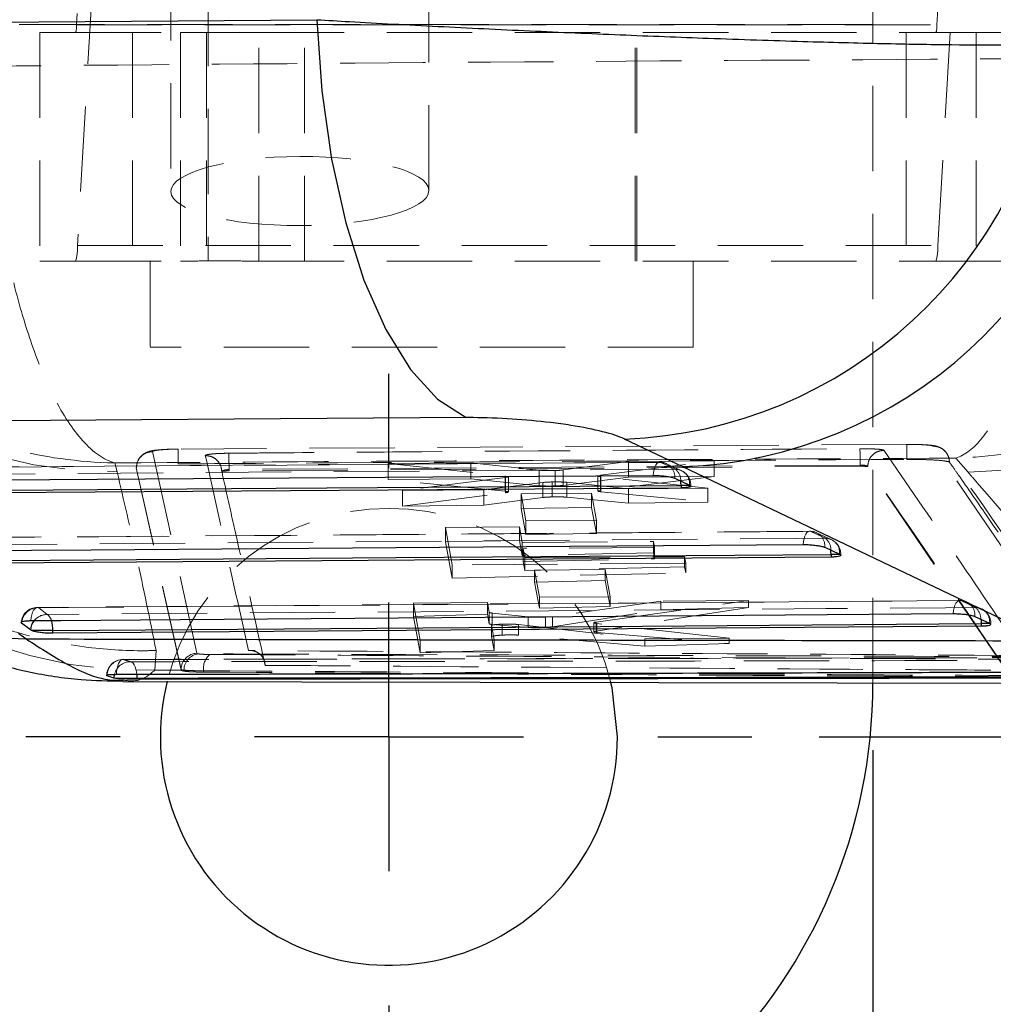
# Model space of a CAD drawing. Header units: millimetres. Extents: x 43 to 401, y 20 to 284.
# Tile 5 of 20: x 175 to 189, y 47 to 62. Entities that reach past the tile are written whole.
import ezdxf

# ---------------------------------------------------------------- set-up
doc = ezdxf.new("R2010")
doc.units = ezdxf.units.MM
doc.linetypes.add('HIDDEN', pattern=[1.905, 1.27, -0.635])
doc.layers.add('FORMATO', color=179, linetype='Continuous')
doc.styles.add('SLDTEXTSTYLE0', font='TXT', dxfattribs={"width": 0.75})
doc.dimstyles.new('SLDDIMSTYLE1', dxfattribs={"dimtxt": 3.5, "dimasz": 3.302, "dimexe": 0, "dimexo": 0.0625, "dimgap": 0.875, "dimtad": 1, "dimdec": 3, "dimlfac": 1.25, "dimrnd": 1e-09, "dimzin": 12, "dimdsep": 46, "dimtxsty": 'SLDTEXTSTYLE0', "dimsah": 1, "dimcen": 0.09, "dimadec": 0, "dimazin": 3, "dimtfac": 1, "dimtdec": 3, "dimtofl": 0, "dimtmove": 0, "dimatfit": 3, "dimfxl": 0, "dimfrac": 2, "dimtolj": 1, "dimtzin": 12, "dimarcsym": 0})
doc.dimstyles.new('SLDDIMSTYLE2', dxfattribs={"dimtxt": 3.5, "dimasz": 3.302, "dimexe": 0, "dimexo": 0.0625, "dimgap": 0.875, "dimtad": 1, "dimdec": 0, "dimlfac": 1.25, "dimrnd": 1e-09, "dimzin": 12, "dimdsep": 46, "dimtxsty": 'SLDTEXTSTYLE0', "dimsah": 1, "dimcen": 0.09, "dimadec": 0, "dimazin": 3, "dimtfac": 1, "dimtofl": 0, "dimtmove": 0, "dimatfit": 3, "dimfxl": 0, "dimfrac": 2, "dimtolj": 1, "dimtzin": 12, "dimarcsym": 0})
doc.dimstyles.new('SLDDIMSTYLE3', dxfattribs={"dimtxt": 3.5, "dimasz": 3.302, "dimexe": 0, "dimexo": 0.0625, "dimgap": 0.875, "dimtad": 1, "dimlfac": 1.25, "dimrnd": 1e-09, "dimzin": 12, "dimdsep": 46, "dimtxsty": 'SLDTEXTSTYLE0', "dimsah": 1, "dimcen": 0.09, "dimadec": 0, "dimazin": 3, "dimtfac": 1, "dimtofl": 0, "dimtmove": 0, "dimatfit": 3, "dimfxl": 0, "dimfrac": 2, "dimtolj": 1, "dimtzin": 12, "dimarcsym": 0})

# ---------------------------------------------------------------- blocks, each defined once
blk = doc.blocks.new('_D_5')
at = {"layer": 'FORMATO'}
for p, q in [((147.316, 50.849), (147.316, 30.049)), ((187.316, 50.849), (187.316, 30.049)), ((147.316, 31.049), (187.316, 31.049))]:
    blk.add_line(p, q, dxfattribs=at)
for points in [[(147.316, 31.049), (150.618, 30.541), (150.618, 31.557)], [(187.316, 31.049), (184.014, 31.557), (184.014, 30.541)]]:
    blk.add_solid(points, dxfattribs=at)
at = {"layer": 'FORMATO', "insert": (165.015, 35.561), "char_height": 3.5, "attachment_point": 1, "style": 'SLDTEXTSTYLE0'}
blk.add_mtext('50', dxfattribs=at)
blk = doc.blocks.new('_D_6')
at = {"layer": 'FORMATO'}
for p, q in [((67.317, 71.649), (67.317, 20.449)), ((187.316, 50.849), (187.316, 20.449)), ((187.316, 21.449), (67.317, 21.449))]:
    blk.add_line(p, q, dxfattribs=at)
for points in [[(67.317, 21.449), (70.619, 20.941), (70.619, 21.957)], [(187.316, 21.449), (184.014, 21.957), (184.014, 20.941)]]:
    blk.add_solid(points, dxfattribs=at)
at = {"layer": 'FORMATO', "insert": (123.683, 25.961), "char_height": 3.5, "attachment_point": 1, "style": 'SLDTEXTSTYLE0'}
blk.add_mtext('150', dxfattribs=at)
blk = doc.blocks.new('_D_8')
at = {"layer": 'FORMATO'}
for p, q in [((213.113, 87.85), (213.113, 98.436)), ((180.316, 87.85), (214.113, 87.85)), ((213.113, 87.85), (213.113, 43.849)), ((180.316, 43.849), (214.113, 43.849))]:
    blk.add_line(p, q, dxfattribs=at)
for points in [[(213.113, 87.85), (212.605, 84.548), (213.621, 84.548)], [(213.113, 43.849), (213.621, 47.151), (212.605, 47.151)]]:
    blk.add_solid(points, dxfattribs=at)
at = {"layer": 'FORMATO', "insert": (208.601, 93.264), "char_height": 3.5, "attachment_point": 1, "rotation": 90, "style": 'SLDTEXTSTYLE0'}
blk.add_mtext('55', dxfattribs=at)
blk = doc.blocks.new('_D_9')
at = {"layer": 'FORMATO'}
for p, q in [((201.918, 80.65), (201.918, 98.436)), ((186.516, 80.65), (202.918, 80.65)), ((201.918, 80.65), (201.918, 51.049)), ((186.516, 51.049), (202.918, 51.049))]:
    blk.add_line(p, q, dxfattribs=at)
for points in [[(201.918, 80.65), (201.41, 77.348), (202.426, 77.348)], [(201.918, 51.049), (202.426, 54.351), (201.41, 54.351)]]:
    blk.add_solid(points, dxfattribs=at)
at = {"layer": 'FORMATO', "insert": (197.406, 93.264), "char_height": 3.5, "attachment_point": 1, "rotation": 90, "style": 'SLDTEXTSTYLE0'}
blk.add_mtext('37', dxfattribs=at)
blk = doc.blocks.new('SW_CENTERMARKSYMBOL_7')
at = {"layer": 'FORMATO', "color": 0}
for p, q in [((0, 4), (0, 5.4)), ((0, 0), (0, 2)), ((-4, 0), (-5.4, 0)), ((0, 0), (-2, 0)), ((0, 0), (0, -2)), ((0, 0), (2, 0)), ((4, 0), (5.4, 0)), ((0, -4), (0, -5.4))]:
    blk.add_line(p, q, dxfattribs=at)

msp = doc.modelspace()

# ---------------------------------------------------------------- linework, layer by layer
at = {"color": 7, "linetype": 'HIDDEN', "lineweight": 18}
for p, q in [((177.42878, 73.729441), (177.42878, 58.12944)), ((183.778779, 58.12944), (183.778779, 73.729441)), ((175.698237, 65.617736), (175.470418, 61.645293)), ((188.268906, 61.645293), (188.496727, 65.617736)), ((176.872178, 62.684198), (176.872178, 59.164259)), ((180.712178, 59.180071), (180.712178, 62.700009)), ((187.315969, 62.440826), (187.315969, 61.649441)), ((175.71176, 62.333588), (175.48394, 58.361145)), ((188.282428, 58.361145), (188.510248, 62.333588)), ((187.315969, 61.649441), (147.315968, 61.649441)), ((175.470418, 61.645293), (188.268906, 61.645293)), ((187.315969, 51.849232), (187.315969, 61.649441)), ((174.922474, 61.529441), (174.92153, 61.529441)), ((174.92153, 61.529441), (174.92153, 58.12944)), ((174.922474, 61.529441), (174.922474, 58.12944)), ((175.456895, 61.529441), (174.922474, 61.529441)), ((175.456895, 61.529441), (177.016527, 61.529441)), ((176.301237, 61.529441), (176.301237, 58.12944)), ((177.016527, 61.529441), (177.016527, 58.12944)), ((177.403779, 61.529441), (177.403779, 58.12944)), ((178.18098, 61.529441), (188.255384, 61.529441)), ((178.18098, 58.12944), (178.18098, 61.529441)), ((178.861237, 58.12944), (178.861237, 61.529441)), ((183.803779, 58.12944), (183.803779, 61.529441)), ((187.809944, 61.529441), (187.809944, 58.12944)), ((187.810416, 61.529441), (187.810416, 58.12944)), ((188.852034, 61.529441), (188.255384, 61.529441)), ((188.852034, 61.529441), (188.852034, 58.12944)), ((188.852034, 61.529441), (198.03566, 61.529441)), ((175.48394, 58.361145), (188.282428, 58.361145)), ((174.922474, 58.12944), (174.92153, 58.12944)), ((175.456895, 58.12944), (174.922474, 58.12944)), ((175.456895, 58.12944), (177.016527, 58.12944)), ((176.563779, 58.12944), (176.563779, 56.84944)), ((178.18098, 58.12944), (188.255384, 58.12944)), ((184.643779, 56.84944), (184.643779, 58.12944)), ((188.852034, 58.12944), (188.255384, 58.12944)), ((188.852034, 58.12944), (197.741744, 58.12944)), ((184.643779, 56.84944), (176.563779, 56.84944)), ((187.822279, 55.401096), (176.981287, 55.331329)), ((176.600571, 55.294058), (177.260291, 52.293057)), ((190.356977, 52.240381), (188.21138, 55.374908)), ((184.141458, 55.135819), (172.229124, 55.051576)), ((176.072606, 54.993229), (176.040492, 55.124866)), ((181.332463, 55.126523), (180.103737, 55.1169)), ((180.103737, 55.1169), (181.847054, 54.932975)), ((180.103737, 55.1169), (180.103737, 54.877413)), ((181.332463, 55.126523), (181.332463, 54.889379)), ((182.351355, 55.017553), (181.332463, 55.126523)), ((183.678794, 55.144899), (182.709357, 55.020411)), ((183.265732, 54.941963), (184.956066, 55.154902)), ((184.956066, 55.154902), (183.678794, 55.144899)), ((183.678794, 55.144899), (183.678794, 54.911318)), ((184.159161, 55.132723), (184.378856, 55.031557)), ((184.464508, 55.010945), (184.244802, 55.112153)), ((184.956066, 55.154902), (184.956066, 54.922783)), ((188.547848, 55.196717), (188.732332, 54.986589)), ((177.02439, 52.050475), (176.358664, 55.051416)), ((177.02439, 52.043403), (176.358664, 55.050305)), ((177.631376, 54.997242), (177.630479, 54.995836)), ((187.126954, 55.094197), (177.738335, 55.02676)), ((187.126954, 55.075953), (177.738335, 55.006431)), ((177.738335, 55.026742), (177.738335, 55.00643)), ((182.351355, 55.017553), (182.351355, 54.786898)), ((182.5875, 55.012305), (182.5875, 54.782614)), ((182.709357, 55.020411), (182.709357, 54.790747)), ((187.126954, 55.094202), (187.126954, 55.075953)), ((187.237914, 55.07024), (187.237933, 55.070278)), ((187.237914, 55.07024), (187.237914, 55.068561)), ((189.30029, 52.040003), (187.237914, 55.068561)), ((180.103737, 54.877413), (181.332463, 54.889379)), ((181.847054, 54.703692), (180.103737, 54.877413)), ((181.85237, 54.910383), (180.320343, 54.713668)), ((181.332463, 54.889379), (182.351355, 54.786898)), ((181.526105, 54.72311), (182.406086, 54.833698)), ((181.847054, 54.932975), (181.847054, 54.703692)), ((181.85237, 54.910383), (181.85237, 54.681908)), ((181.892769, 54.692941), (181.892769, 54.921627)), ((182.406086, 54.833698), (182.406086, 54.610673)), ((182.544401, 54.84211), (182.544401, 54.619432)), ((182.709357, 54.790747), (183.678794, 54.911318)), ((182.760896, 54.83656), (183.678779, 54.739967)), ((182.760896, 54.83656), (182.760896, 54.615189)), ((183.224146, 54.930586), (183.224146, 54.706921)), ((183.265732, 54.941963), (183.265732, 54.717916)), ((184.956066, 54.922783), (183.265732, 54.717916)), ((183.268885, 54.919356), (183.268885, 54.696439)), ((184.859784, 54.749215), (183.268885, 54.919356)), ((183.678794, 54.911318), (184.956066, 54.922783)), ((180.320343, 54.713668), (181.526105, 54.72311)), ((180.320343, 54.713668), (180.320343, 54.482155)), ((180.320343, 54.482155), (181.85237, 54.681908)), ((181.526105, 54.72311), (181.526105, 54.499029)), ((183.131911, 54.674874), (182.081526, 54.666647)), ((182.081526, 54.666647), (182.154092, 54.262289)), ((182.081526, 54.666647), (182.081526, 54.448038)), ((183.131911, 54.674874), (183.131911, 54.462866)), ((183.204402, 54.270513), (183.131911, 54.674874)), ((183.265732, 54.717916), (183.233097, 54.712118)), ((183.268885, 54.696439), (184.859784, 54.543597)), ((183.678779, 54.739967), (184.859784, 54.749215)), ((183.678779, 54.739967), (183.678779, 54.528149)), ((184.596057, 54.791759), (184.606467, 54.791759)), ((184.859784, 54.749215), (184.859784, 54.543597)), ((182.406086, 54.610673), (181.526105, 54.499029)), ((183.678779, 54.528149), (182.760896, 54.615189)), ((184.859784, 54.543597), (183.678779, 54.528149)), ((181.526105, 54.499029), (180.320343, 54.482155)), ((182.081526, 54.448038), (183.131911, 54.462866)), ((182.154092, 54.058513), (182.081526, 54.448038)), ((183.131911, 54.462866), (183.204402, 54.077192)), ((182.154092, 54.262289), (183.204402, 54.270513)), ((182.154092, 54.262289), (182.154092, 54.058513)), ((183.204402, 54.270513), (183.204402, 54.077192)), ((186.373575, 54.107761), (173.557695, 54.012825)), ((180.957758, 54.164551), (182.056372, 54.173162)), ((181.05697, 53.608487), (180.957758, 54.164551)), ((180.957758, 54.164551), (180.957758, 53.950561)), ((182.056372, 54.173162), (182.056372, 53.971354)), ((182.056372, 54.173162), (182.097649, 53.941811)), ((183.204402, 54.077192), (182.154092, 54.058513)), ((186.391304, 54.10452), (186.611001, 54.003287)), ((186.696891, 53.983627), (186.477187, 54.084888)), ((182.056372, 53.971354), (180.957758, 53.950561)), ((180.957758, 53.950561), (181.05697, 53.409156)), ((182.097649, 53.748138), (182.056372, 53.971354)), ((182.097649, 53.941811), (184.052689, 53.957136)), ((182.097649, 53.941811), (182.097649, 53.748138)), ((184.052689, 53.957136), (184.052689, 53.787845)), ((184.052689, 53.957136), (184.0692, 53.864595)), ((184.052689, 53.787845), (182.097649, 53.748138)), ((184.0692, 53.864595), (182.11416, 53.849271)), ((182.11416, 53.849271), (182.11416, 53.658836)), ((182.11416, 53.849271), (182.138863, 53.710817)), ((184.0692, 53.699952), (184.052689, 53.787845)), ((184.0692, 53.864595), (184.0692, 53.699952)), ((184.531012, 53.635719), (181.05697, 53.608487)), ((182.11416, 53.658836), (184.0692, 53.699952)), ((182.138863, 53.525211), (182.11416, 53.658836)), ((182.138863, 53.710817), (184.514291, 53.729437)), ((182.138863, 53.710817), (182.138863, 53.525211)), ((184.514291, 53.729437), (184.514291, 53.577489)), ((184.514291, 53.729437), (184.531012, 53.635719)), ((184.531012, 53.635719), (184.531012, 53.488664)), ((186.828378, 53.763495), (186.838667, 53.763495)), ((181.05697, 53.608487), (181.05697, 53.409156)), ((181.05697, 53.409156), (184.531012, 53.488664)), ((184.514291, 53.577489), (182.138863, 53.525211)), ((183.334738, 53.537981), (182.284362, 53.529754)), ((182.284362, 53.529754), (182.356941, 53.125402)), ((182.284362, 53.529754), (182.284362, 53.352262)), ((183.334738, 53.537981), (183.334738, 53.376959)), ((183.40725, 53.133626), (183.334738, 53.537981)), ((184.531012, 53.488664), (184.514291, 53.577489)), ((182.284362, 53.352262), (183.334738, 53.376959)), ((182.356941, 52.962168), (182.284362, 53.352262)), ((183.334738, 53.376959), (183.40725, 52.989744)), ((188.605717, 53.079162), (174.886292, 52.974417)), ((181.581922, 53.048221), (180.483307, 53.039617)), ((181.581922, 53.048221), (181.581922, 52.872347)), ((181.608058, 52.902495), (181.581922, 53.048221)), ((182.356941, 53.125402), (183.40725, 53.133626)), ((182.356941, 53.125402), (182.356941, 52.962168)), ((184.160775, 53.068415), (182.550925, 52.837785)), ((183.199523, 52.757821), (185.465145, 53.07863)), ((183.40725, 53.133626), (183.40725, 52.989744)), ((185.465145, 53.07863), (184.160775, 53.068415)), ((184.160775, 53.068415), (184.160775, 52.941255)), ((185.465145, 53.07863), (185.465145, 52.975225)), ((188.623462, 53.075787), (188.843162, 52.974515)), ((188.929054, 52.954222), (188.709347, 53.055478)), ((175.034849, 52.869088), (174.904082, 52.971297)), ((180.483307, 53.039617), (180.583145, 52.483564)), ((180.483307, 53.039617), (180.483307, 52.842275)), ((181.608058, 52.902495), (181.608058, 52.730995)), ((183.40725, 52.989744), (182.356941, 52.962168)), ((182.550925, 52.68754), (184.160775, 52.941255)), ((185.465145, 52.975225), (183.199523, 52.623753)), ((184.160775, 52.941255), (185.465145, 52.975225)), ((180.483307, 52.842275), (181.581922, 52.872347)), ((180.583145, 52.299301), (180.483307, 52.842275)), ((181.581922, 52.872347), (181.608058, 52.730995)), ((181.652316, 52.891655), (181.652316, 52.721349)), ((182.185533, 52.834065), (181.652316, 52.891655)), ((182.185533, 52.834065), (182.185533, 52.676379)), ((182.445125, 52.829573), (182.445125, 52.677401)), ((182.550925, 52.837785), (182.550925, 52.68754)), ((183.199523, 52.757821), (183.199523, 52.623753)), ((181.64334, 52.705962), (181.64334, 52.540379)), ((181.643356, 52.705728), (181.643356, 52.540142)), ((181.681676, 52.492165), (181.643356, 52.705728)), ((181.652316, 52.721349), (182.185533, 52.676379)), ((181.800286, 52.725304), (181.800285, 52.56258)), ((182.0436, 52.719889), (183.922225, 52.509708)), ((182.0436, 52.719889), (182.0436, 52.56254)), ((183.165023, 52.747393), (183.165023, 52.613009)), ((183.199523, 52.623753), (183.170737, 52.61726)), ((183.208073, 52.736329), (183.208073, 52.603202)), ((185.175872, 52.519523), (183.208073, 52.736329)), ((189.060659, 52.734726), (189.070867, 52.734726)), ((180.583145, 52.483564), (181.681676, 52.492165)), ((180.583145, 52.483564), (180.583145, 52.299301)), ((181.643356, 52.540142), (181.681676, 52.33301)), ((181.681676, 52.492165), (181.681676, 52.33301)), ((183.922225, 52.40045), (182.0436, 52.56254)), ((183.208073, 52.603202), (185.175872, 52.437424)), ((183.922225, 52.509708), (185.175872, 52.519523)), ((183.922225, 52.509708), (183.922225, 52.40045)), ((185.175872, 52.519523), (185.175872, 52.437424)), ((176.635246, 52.042443), (176.653445, 52.333837)), ((181.681676, 52.33301), (180.583145, 52.299301)), ((185.175872, 52.437424), (183.922225, 52.40045)), ((177.260291, 52.293057), (177.284914, 52.283675)), ((177.025624, 52.041017), (176.635246, 52.042443)), ((177.067499, 52.041093), (177.02439, 52.050475)), ((177.02439, 52.043403), (177.02439, 52.050475)), ((177.025624, 52.041017), (177.02439, 52.043403)), ((177.361894, 52.031677), (177.361894, 52.011574))]:
    msp.add_line(p, q, dxfattribs=at)
at = {"color": 7, "linetype": 'Continuous', "lineweight": 25}
for p, q in [((184.487799, 55.068635), (183.621688, 55.481315)), ((189.508493, 52.667701), (184.487799, 55.068635)), ((184.367929, 54.897353), (184.587632, 54.796197)), ((184.461817, 54.752097), (172.460561, 54.666937)), ((184.461817, 54.791759), (184.461817, 54.752097)), ((184.587632, 54.796197), (184.596057, 54.791759)), ((186.600134, 53.869235), (186.819836, 53.768008)), ((186.694017, 53.723811), (173.789216, 53.628076)), ((186.694017, 53.763495), (186.694017, 53.723811)), ((186.819836, 53.768008), (186.828378, 53.763495)), ((188.832336, 52.840557), (189.052039, 52.73929)), ((174.782295, 52.63943), (174.651524, 52.741645)), ((174.801561, 52.629317), (174.782295, 52.63943)), ((175.117869, 52.629317), (174.801561, 52.629317)), ((188.926218, 52.695031), (175.117869, 52.589532)), ((175.117869, 52.589532), (175.117869, 52.629317)), ((188.926218, 52.734726), (188.926218, 52.695031)), ((189.052039, 52.73929), (189.060659, 52.734726)), ((174.604102, 52.593184), (174.72042, 52.506303)), ((176.029446, 51.926688), (176.047036, 51.923644)), ((176.047036, 51.923644), (176.367579, 51.923644)), ((176.367579, 51.911967), (176.367579, 51.923644)), ((176.163447, 51.870599), (191.216998, 51.847304))]:
    msp.add_line(p, q, dxfattribs=at)
at = {"color": 8, "linetype": 'Continuous', "lineweight": 25}
for p, q in [((184.596057, 54.791759), (184.461817, 54.791759)), ((186.828378, 53.763495), (186.694017, 53.763495)), ((174.651524, 52.741645), (174.653598, 52.759165)), ((189.060659, 52.734726), (188.926218, 52.734726))]:
    msp.add_line(p, q, dxfattribs=at)
at = {"color": 7, "linetype": 'Continuous', "lineweight": 25, "flags": 128}
for points in [[(169.468582, 61.643917), (174.216004, 61.682535), (179.044793, 61.721702)], [(179.044793, 61.721702), (179.118951, 60.662899), (179.263155, 59.645769), (179.473478, 58.697999), (179.744197, 57.845384), (180.067943, 57.111134), (180.435902, 56.515234), (180.83806, 56.073905), (181.263469, 55.799158)], [(181.263469, 55.799158), (176.433223, 55.765078), (171.684358, 55.731481)], [(172.133457, 54.85586), (172.578642, 54.858995), (174.359384, 54.871529), (181.482352, 54.921547), (184.045766, 54.939501)], [(172.460561, 54.706766), (178.436884, 54.749157), (184.461817, 54.791759)], [(173.462095, 53.816889), (173.90728, 53.820179), (175.688018, 53.833331), (182.810975, 53.885839), (186.277956, 53.911337)], [(173.789216, 53.667878), (180.217366, 53.715572), (186.694017, 53.763495)], [(174.790738, 52.778281), (175.235922, 52.781674), (177.01666, 52.795244), (184.139608, 52.849438), (188.510148, 52.882625)], [(175.117869, 52.629317), (181.997831, 52.681898), (188.926218, 52.734726)], [(183.515969, 51.049232), (183.436478, 51.780131), (183.414596, 51.873278)]]:
    msp.add_lwpolyline(points, dxfattribs=at)
at = {"color": 7, "linetype": 'HIDDEN', "lineweight": 18, "flags": 128}
for points in [[(172.246909, 55.048806), (172.692092, 55.051951), (174.472824, 55.064527), (181.595753, 55.11471), (184.159161, 55.132723)], [(184.159161, 55.132723), (184.139994, 55.136482), (184.120947, 55.131065), (184.102736, 55.116678), (184.086048, 55.093861), (184.071512, 55.063474), (184.059676, 55.026662), (184.050984, 54.984813), (184.045766, 54.939501)], [(184.378856, 55.031557), (183.933674, 55.028412), (182.152942, 55.015826), (175.030011, 54.965366), (172.377671, 54.946528)], [(176.358659, 55.050328), (176.358765, 55.051717), (176.358872, 55.053106)], [(173.575482, 54.009879), (174.020665, 54.013176), (175.801398, 54.026354), (182.92433, 54.07897), (186.391304, 54.10452)], [(186.391304, 54.10452), (186.372135, 54.108285), (186.35309, 54.102874), (186.334884, 54.088492), (186.318202, 54.065681), (186.303673, 54.035299), (186.291845, 53.998492), (186.283164, 53.956646), (186.277956, 53.911337)], [(186.611001, 54.003287), (186.165818, 53.999996), (184.385085, 53.986827), (177.262153, 53.934052), (173.706247, 53.907646)], [(174.904082, 52.971297), (175.349265, 52.974696), (177.129998, 52.988284), (184.252928, 53.042554), (188.623462, 53.075787)], [(188.510148, 52.882625), (188.515349, 52.927931), (188.524022, 52.969775), (188.535845, 53.00658), (188.550368, 53.036959), (188.567045, 53.059768), (188.58525, 53.074146), (188.604295, 53.079554), (188.623462, 53.075787)], [(174.790738, 52.778281), (174.795947, 52.823579), (174.804628, 52.865409), (174.816456, 52.902197), (174.830984, 52.932555), (174.847664, 52.955342), (174.865871, 52.969699), (174.884915, 52.975085), (174.904082, 52.971297)], [(188.843162, 52.974515), (188.397978, 52.971124), (186.617246, 52.957554), (179.494315, 52.90319), (175.034849, 52.869088)], [(176.062207, 51.974281), (176.065395, 52.021187), (176.072226, 52.06564), (176.082438, 52.105943), (176.095643, 52.140559), (176.111337, 52.168167), (176.12892, 52.187713), (176.147721, 52.198453), (176.167024, 52.199975)], [(176.273645, 52.166916), (176.292193, 52.160157), (176.309897, 52.144899), (176.32612, 52.121691), (176.34028, 52.091364), (176.351867, 52.055011), (176.360465, 52.013936), (176.36528, 51.975414)]]:
    msp.add_lwpolyline(points, dxfattribs=at)
at = {"color": 8, "linetype": 'Continuous', "lineweight": 25, "flags": 128}
for points in [[(184.461817, 54.791759), (184.460071, 54.833991), (184.457947, 54.855907)], [(186.694017, 53.763495), (186.692259, 53.805723), (186.690113, 53.827777)], [(188.922292, 52.799095), (188.924451, 52.776951), (188.926218, 52.734726)], [(176.029446, 51.926688), (176.035068, 51.974044), (176.035269, 51.974958)], [(176.36528, 51.975414), (176.365766, 51.969615), (176.367579, 51.923644)]]:
    msp.add_lwpolyline(points, dxfattribs=at)
at = {"color": 7, "linetype": 'HIDDEN', "lineweight": 18}
for centre, radius, start, end in [((175.068564, 61.633481), 0.402027, 345.0017288, 1.6836229), ((187.867069, 61.633477), 0.40201, 345.0017401, 1.6843386), ((176.002657, 61.468199), 6.475348, 185.0590379, 270.6189455), ((188.656734, 61.503604), 6.517453, 270.6646092, 354.6612083), ((174.680244, 58.337523), 0.804043, 345.001419, 1.6835692), ((187.478714, 58.337522), 0.804062, 345.0017987, 1.683553), ((176.447757, 58.549584), 6.509841, 185.3292845, 271.650398), ((178.564274, 55.067924), 8.56272, 0.1758315, 1.8011376), ((184.143164, 54.892925), 0.2436, 65.2764955, 90.402174), ((184.154732, 54.918523), 0.214245, 354.3291786, 88.8155742), ((184.374438, 54.817361), 0.214241, 354.3307021, 88.8184219), ((184.239393, 54.863128), 0.218674, 358.1075536, 50.3742688), ((184.362867, 54.791759), 0.2436, 0, 65.2745616), ((180.115969, 51.049231), 3.4, 14.0262668, 165.896585), ((186.375364, 53.864728), 0.2436, 65.2615247, 90.4218135), ((186.386957, 53.890345), 0.214219, 354.3445443, 88.8372067), ((186.60666, 53.789113), 0.214218, 354.3458954, 88.8389207), ((186.471543, 53.834841), 0.218684, 358.148878, 50.3783163), ((186.595067, 53.763495), 0.2436, 0, 65.2604802), ((188.607565, 52.835997), 0.2436, 65.25307, 90.435251), ((188.619171, 52.861625), 0.214205, 354.3555146, 88.8519271), ((174.888147, 52.731526), 0.2436, 90.4373188, 175.2385516), ((174.900691, 52.72135), 0.249969, 89.2227756, 171.2989858), ((188.838873, 52.760354), 0.214204, 354.3565909, 88.8527438), ((188.675506, 52.793331), 0.246853, 1.3378546, 47.2209242), ((188.827267, 52.734725), 0.2436, 0, 65.2524446), ((175.030281, 52.622335), 0.246795, 88.9394973, 140.0087212), ((174.945563, 52.74314), 0.154386, 14.9326394, 54.6667968), ((176.160858, 51.956903), 0.2436, 90.0952803, 180), ((176.166108, 51.955443), 0.244534, 89.7851581, 178.7542302), ((176.272599, 51.924227), 0.242691, 89.753122, 167.9342802), ((177.267961, 52.049606), 0.243572, 91.8044154, 179.7954933), ((177.310826, 52.041731), 0.243328, 96.1130828, 180.1502015), ((177.614403, 52.075052), 0.256207, 128.9459311, 189.7469055)]:
    msp.add_arc(centre, radius, start, end, dxfattribs=at)
at = {"color": 7, "linetype": 'Continuous', "lineweight": 25}
for centre, radius, start, end in [((183.374152, 62.168346), 6.691611, 272.1199644, 353.0882923), ((184.244389, 61.753143), 6.688938, 272.0854451, 352.6479558), ((180.115969, 51.049231), 3.4, 165.896585, 0), ((179.315969, 51.849231), 8, 270, 0)]:
    msp.add_arc(centre, radius, start, end, dxfattribs=at)
at = {"color": 8, "linetype": 'Continuous', "lineweight": 25}
for centre, radius, start, end in [((174.857594, 58.539934), 6.03519, 232.780479, 268.6976123), ((175.032847, 52.618153), 0.251453, 139.6543159, 175.1460574), ((174.614956, 52.632119), 0.502921, 359.6806939, 17.4488344)]:
    msp.add_arc(centre, radius, start, end, dxfattribs=at)
at = {"color": 7, "linetype": 'HIDDEN', "lineweight": 18}
msp.add_ellipse((178.792178, 59.172165), major_axis=(1.919999, 0.008517), ratio=0.26791266, dxfattribs=at)
for centre, major_axis, start_param, end_param in [((182.527172, 55.030596), (0.224896, 0.001476), 4.983397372, 5.6561211), ((182.587054, 54.82332), (0.225186, 0.001478), 1.760790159, 2.503614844), ((181.828193, 52.904221), (0.22016, 0.001445), 3.156444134, 3.786431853)]:
    msp.add_ellipse(centre, major_axis=major_axis, ratio=0.086234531, start_param=start_param, end_param=end_param, dxfattribs=at)
at = {"color": 7, "linetype": 'Continuous', "lineweight": 25}
for points, knots in [([(179.044793, 61.721702), (179.205118, 61.712292), (179.786654, 61.678162), (180.842638, 61.621613), (182.202601, 61.555622), (183.560408, 61.496277), (184.936743, 61.442461), (186.258334, 61.398093), (187.476435, 61.365842), (188.517361, 61.34816), (189.396766, 61.344881), (189.810344, 61.357013), (190.017134, 61.36308)], [0, 0, 0, 0, 0.039752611, 0.144191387, 0.248630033, 0.351138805, 0.453648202, 0.569709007, 0.676652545, 0.783596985, 0.891798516, 1, 1, 1, 1]), ([(183.621688, 55.481315), (183.619839, 55.482189), (183.541943, 55.518986), (183.321688, 55.592197), (182.912482, 55.673707), (182.447029, 55.738198), (181.944457, 55.784278), (181.513956, 55.799929), (181.298135, 55.799265), (181.263469, 55.799158)], [0, 0, 0, 0, 0.0052168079, 0.2197873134, 0.4346530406, 0.5507195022, 0.7539119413, 0.9604729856, 1, 1, 1, 1]), ([(184.045766, 54.939501), (184.050636, 54.939516), (184.080634, 54.939606), (184.14076, 54.937437), (184.222866, 54.929984), (184.295789, 54.918755), (184.343808, 54.907188), (184.361748, 54.899873), (184.367929, 54.897353)], [0, 0, 0, 0, 0.0410635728, 0.2529589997, 0.4648540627, 0.6767577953, 0.888635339, 1, 1, 1, 1]), ([(184.596057, 54.791759), (184.601433, 54.786876), (184.612187, 54.77711), (184.592399, 54.764674), (184.548089, 54.755849), (184.498748, 54.752552), (184.467958, 54.752173), (184.461817, 54.752097)], [0, 0, 0, 0, 0.237473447, 0.474994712, 0.710435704, 0.942246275, 1, 1, 1, 1]), ([(186.277956, 53.911337), (186.282953, 53.911353), (186.313093, 53.911453), (186.373368, 53.909274), (186.455452, 53.90182), (186.528325, 53.890579), (186.576149, 53.879031), (186.594016, 53.871733), (186.600134, 53.869235)], [0, 0, 0, 0, 0.042119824, 0.254008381, 0.46589592, 0.677776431, 0.889679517, 1, 1, 1, 1]), ([(171.24392, 53.716864), (171.356313, 53.629437), (171.647692, 53.402783), (172.149248, 53.076372), (172.743586, 52.736262), (173.364477, 52.443521), (174.029534, 52.196053), (174.752566, 52.007949), (175.463331, 51.889442), (175.947959, 51.882704), (176.156719, 51.879802)], [0, 0, 0, 0, 0.106279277, 0.275529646, 0.42168834, 0.55111003, 0.675754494, 0.793866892, 0.911205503, 1, 1, 1, 1]), ([(186.828378, 53.763495), (186.833707, 53.758608), (186.844366, 53.748834), (186.824437, 53.736392), (186.780006, 53.72756), (186.7307, 53.724273), (186.700032, 53.723887), (186.694017, 53.723811)], [0, 0, 0, 0, 0.237744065, 0.475568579, 0.711304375, 0.943371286, 1, 1, 1, 1]), ([(174.651524, 52.741645), (174.649935, 52.743077), (174.64309, 52.749245), (174.646408, 52.7596), (174.677342, 52.770238), (174.728053, 52.776791), (174.771446, 52.777822), (174.790738, 52.778281)], [0, 0, 0, 0, 0.073698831, 0.317415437, 0.561170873, 0.804904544, 1, 1, 1, 1]), ([(188.510148, 52.882625), (188.515234, 52.882642), (188.545459, 52.882744), (188.605853, 52.880563), (188.687919, 52.873107), (188.760749, 52.861861), (188.808448, 52.850325), (188.826263, 52.84304), (188.832336, 52.840557)], [0, 0, 0, 0, 0.042863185, 0.254744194, 0.466622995, 0.678502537, 0.890390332, 1, 1, 1, 1]), ([(175.117869, 52.589532), (175.092085, 52.589814), (175.040523, 52.590377), (174.957894, 52.597214), (174.882956, 52.607665), (174.830406, 52.619092), (174.809192, 52.626612), (174.801561, 52.629317)], [0, 0, 0, 0, 0.217392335, 0.434737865, 0.653441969, 0.875349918, 1, 1, 1, 1]), ([(189.060659, 52.734726), (189.065957, 52.729837), (189.076553, 52.720059), (189.056526, 52.707613), (189.012007, 52.698778), (188.962735, 52.695494), (188.932147, 52.695106), (188.926218, 52.695031)], [0, 0, 0, 0, 0.2379721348, 0.4759833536, 0.7118903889, 0.9441572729, 1, 1, 1, 1]), ([(174.72042, 52.506303), (177.01732, 52.501865), (182.069484, 52.492102), (187.119677, 52.483361), (189.873867, 52.478594)], [0, 0, 0, 0, 0.454636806, 1, 1, 1, 1]), ([(176.062207, 51.974281), (176.039469, 51.974061), (175.992668, 51.973609), (175.943872, 51.970605), (175.917866, 51.967093), (175.920088, 51.964502), (175.920798, 51.963674)], [0, 0, 0, 0, 0.276718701, 0.569588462, 0.862485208, 1, 1, 1, 1]), ([(175.921631, 51.96076), (175.951307, 51.950737), (175.987235, 51.938603), (176.023189, 51.928454), (176.029446, 51.926688)], [0, 0, 0, 0, 0.825980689, 1, 1, 1, 1]), ([(176.047036, 51.923644), (176.060857, 51.92224), (176.088499, 51.919433), (176.157078, 51.915918), (176.236263, 51.913373), (176.309826, 51.912109), (176.351526, 51.912007), (176.367579, 51.911967)], [0, 0, 0, 0, 0.2163367, 0.432693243, 0.648887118, 0.864836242, 1, 1, 1, 1]), ([(190.262855, 52.010489), (190.117066, 52.010041), (189.3776, 52.007766), (186.263386, 51.998484), (181.675636, 51.986137), (177.681553, 51.977701), (176.062207, 51.974281)], [0, 0, 0, 0, 0.030799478, 0.156219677, 0.657900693, 1, 1, 1, 1]), ([(176.367579, 51.923644), (178.80974, 51.926289), (183.542825, 51.931416), (188.275888, 51.940468), (190.566802, 51.94485)], [0, 0, 0, 0, 0.515976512, 1, 1, 1, 1]), ([(176.367579, 51.911967), (177.58866, 51.912851), (180.030823, 51.91462), (184.763896, 51.919711), (188.275888, 51.925347), (190.566802, 51.929023)], [0, 0, 0, 0, 0.257988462, 0.515977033, 1, 1, 1, 1])]:
    msp.add_open_spline(points, degree=3, knots=knots, dxfattribs=at)
at = {"color": 7, "linetype": 'HIDDEN', "lineweight": 18}
for points, knots in [([(178.18098, 61.529441), (177.988785, 61.530077), (177.602156, 61.531357), (177.212489, 61.530082), (177.016527, 61.529441)], [0, 0, 0, 0, 0.497102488, 1, 1, 1, 1]), ([(190.183379, 61.145226), (187.499492, 61.1288), (182.127905, 61.095925), (176.756412, 61.052128), (174.068758, 61.030214)], [0, 0, 0, 0, 0.4996449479, 1, 1, 1, 1]), ([(190.183379, 61.145226), (190.146747, 60.518307), (190.091209, 59.567815), (189.926187, 58.420261), (189.762763, 57.559745), (189.552393, 56.760741), (189.27582, 56.011521), (188.939557, 55.435058), (188.681716, 55.237298), (188.549083, 55.197091), (188.547848, 55.196717)], [0, 0, 0, 0, 0.202820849, 0.307502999, 0.412197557, 0.540142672, 0.668112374, 0.829114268, 0.998408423, 1, 1, 1, 1]), ([(176.040492, 55.124866), (176.039049, 55.125283), (175.878682, 55.17166), (175.565793, 55.38862), (175.155911, 56.008561), (174.817466, 56.806999), (174.509659, 57.826812), (174.221036, 59.227742), (174.12098, 60.412076), (174.068758, 61.030214)], [0, 0, 0, 0, 0.001604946, 0.178408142, 0.346059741, 0.479153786, 0.612217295, 0.797604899, 1, 1, 1, 1]), ([(194.818565, 60.837435), (194.672645, 60.217776), (194.45141, 59.278289), (193.81269, 58.162201), (193.183187, 57.332636), (192.376228, 56.573251), (191.318618, 55.875898), (190.036565, 55.362235), (189.055943, 55.212456), (188.552537, 55.196862), (188.547848, 55.196717)], [0, 0, 0, 0, 0.20282101, 0.307503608, 0.412198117, 0.540143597, 0.668113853, 0.829115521, 0.998408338, 1, 1, 1, 1]), ([(176.040492, 55.124866), (176.035713, 55.124957), (175.504598, 55.135111), (174.469812, 55.281364), (173.125921, 55.807325), (172.013003, 56.526435), (171.006563, 57.477954), (170.065293, 58.820371), (169.75079, 59.983628), (169.586638, 60.59078)], [0, 0, 0, 0, 0.001605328, 0.178399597, 0.346048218, 0.476898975, 0.612214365, 0.797598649, 1, 1, 1, 1]), ([(178.18098, 58.12944), (178.071873, 58.129825), (177.889129, 58.130469), (177.604492, 58.132634), (177.318245, 58.130353), (177.129407, 58.129782), (177.016527, 58.12944)], [0, 0, 0, 0, 0.297110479, 0.497631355, 0.699703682, 1, 1, 1, 1]), ([(176.653445, 52.333837), (176.599568, 52.332571), (176.24288, 52.324188), (175.525417, 52.371256), (174.512862, 52.592532), (173.499176, 53.002535), (172.560905, 53.581455), (171.740323, 54.302515), (171.050283, 55.159372), (170.507652, 56.105708), (170.288347, 56.797697), (170.180663, 57.137483)], [0, 0, 0, 0, 0.018567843, 0.122928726, 0.246814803, 0.374293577, 0.49817863, 0.625656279, 0.749540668, 0.877017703, 1, 1, 1, 1]), ([(188.406113, 55.278522), (188.387134, 55.299604), (188.356896, 55.333196), (188.30565, 55.359443), (188.266091, 55.373305), (188.216428, 55.384163), (188.144355, 55.392771), (188.018189, 55.399953), (187.895793, 55.402204), (187.829547, 55.40178), (187.814683, 55.401684)], [0, 0, 0, 0, 0.114204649, 0.181965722, 0.248231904, 0.3281176, 0.504975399, 0.735131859, 0.940567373, 1, 1, 1, 1]), ([(187.821355, 55.177688), (187.821287, 55.187854), (187.821107, 55.214619), (187.820924, 55.256451), (187.82085, 55.300357), (187.820909, 55.338237), (187.821098, 55.368559), (187.821401, 55.389792), (187.821797, 55.401972), (187.822118, 55.401388), (187.822279, 55.401096)], [0, 0, 0, 0, 0.080448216, 0.211812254, 0.34317861, 0.474542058, 0.605911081, 0.73727227, 0.868636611, 1, 1, 1, 1]), ([(188.211387, 55.374908), (188.207837, 55.377113), (188.199011, 55.382595), (188.146118, 55.390485), (188.053282, 55.397156), (187.939806, 55.400971), (187.859394, 55.401057), (187.822279, 55.401097)], [0, 0, 0, 0, 0.148695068, 0.36971265, 0.590400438, 0.810948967, 1, 1, 1, 1]), ([(176.600575, 55.294037), (176.568857, 55.290167), (176.50542, 55.282428), (176.425567, 55.22623), (176.369685, 55.146308), (176.362335, 55.08306), (176.35866, 55.051436)], [0, 0, 0, 0, 0.250000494, 0.499999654, 0.750001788, 1, 1, 1, 1]), ([(176.981021, 55.332226), (176.973989, 55.332177), (176.914227, 55.33176), (176.800066, 55.328412), (176.653013, 55.316315), (176.57381, 55.306865), (176.487517, 55.27295), (176.43163, 55.230728), (176.393595, 55.189377), (176.384632, 55.159172), (176.383249, 55.154511)], [0, 0, 0, 0, 0.026994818, 0.229393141, 0.442266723, 0.698034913, 0.78979232, 0.877973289, 0.981170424, 1, 1, 1, 1]), ([(176.981287, 55.331328), (176.951291, 55.330914), (176.877914, 55.329902), (176.768901, 55.324783), (176.672963, 55.316159), (176.610402, 55.305418), (176.6038, 55.297788), (176.600572, 55.294058)], [0, 0, 0, 0, 0.148309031, 0.362796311, 0.577761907, 0.793533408, 1, 1, 1, 1]), ([(176.980097, 55.111036), (176.980013, 55.12034), (176.979781, 55.146329), (176.979536, 55.187534), (176.979426, 55.231644), (176.979496, 55.26962), (176.979737, 55.29989), (176.980131, 55.320921), (176.980652, 55.332744), (176.981075, 55.3318), (176.981287, 55.331328)], [0, 0, 0, 0, 0.073777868, 0.206093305, 0.338411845, 0.470726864, 0.603052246, 0.735366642, 0.867685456, 1, 1, 1, 1]), ([(177.385124, 55.235387), (177.386276, 55.237589), (177.389255, 55.243288), (177.428617, 55.252305), (177.506317, 55.260914), (177.611888, 55.267314), (177.692723, 55.268717), (177.733782, 55.269429)], [0, 0, 0, 0, 0.135292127, 0.350110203, 0.564594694, 0.778838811, 1, 1, 1, 1]), ([(177.733782, 55.269429), (177.896165, 55.270731), (178.708081, 55.277242), (181.837727, 55.301594), (184.805015, 55.321504), (187.122763, 55.337056)], [0, 0, 0, 0, 0.051885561, 0.259427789, 1, 1, 1, 1]), ([(177.733782, 55.269429), (177.734177, 55.26356), (177.734969, 55.251822), (177.73628, 55.194761), (177.737495, 55.117207), (177.738055, 55.056909), (177.738335, 55.02676)], [0, 0, 0, 0, 0.2499965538, 0.499997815, 0.7500009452, 1, 1, 1, 1]), ([(187.122763, 55.337056), (187.164238, 55.33699), (187.244079, 55.336864), (187.350207, 55.332737), (187.43009, 55.326363), (187.47101, 55.319306), (187.477527, 55.314686), (187.479767, 55.313099)], [0, 0, 0, 0, 0.22995815, 0.442687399, 0.66338977, 0.884327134, 1, 1, 1, 1]), ([(187.237933, 55.070278), (187.24168, 55.101899), (187.249173, 55.16514), (187.305081, 55.24508), (187.38483, 55.301346), (187.448121, 55.309181), (187.479767, 55.313099)], [0, 0, 0, 0, 0.249999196, 0.500000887, 0.750002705, 1, 1, 1, 1]), ([(187.479767, 55.313099), (187.82267, 54.813515), (188.516205, 53.803087), (189.207794, 52.777344), (189.557442, 52.258756)], [0, 0, 0, 0, 0.494427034, 1, 1, 1, 1]), ([(188.455838, 55.134957), (188.452112, 55.165949), (188.444546, 55.228892), (188.388608, 55.308643), (188.307624, 55.364691), (188.243476, 55.371488), (188.211402, 55.374886)], [0, 0, 0, 0, 0.244327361, 0.496217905, 0.748109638, 1, 1, 1, 1]), ([(190.56472, 52.129614), (189.958996, 53.028829), (189.243816, 54.090535), (188.522012, 55.110574), (188.411543, 55.266687)], [0, 0, 0, 0, 0.846953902, 1, 1, 1, 1]), ([(176.040492, 55.124866), (178.114764, 55.13805), (182.283891, 55.164549), (186.453001, 55.185959), (188.547848, 55.196717)], [0, 0, 0, 0, 0.497531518, 1, 1, 1, 1]), ([(176.980063, 55.111036), (177.120705, 55.112015), (177.910889, 55.117515), (181.524639, 55.141952), (184.997754, 55.161663), (187.821325, 55.177687)], [0, 0, 0, 0, 0.038918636, 0.218660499, 1, 1, 1, 1]), ([(177.385124, 55.235387), (177.417245, 55.231987), (177.481486, 55.225188), (177.562709, 55.169193), (177.61889, 55.089567), (177.626658, 55.026744), (177.630479, 54.995836)], [0, 0, 0, 0, 0.251989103, 0.5039777, 0.755967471, 1, 1, 1, 1]), ([(178.027426, 52.333353), (177.920072, 52.814928), (177.706611, 53.772475), (177.491868, 54.749656), (177.385124, 55.235387)], [0, 0, 0, 0, 0.502926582, 1, 1, 1, 1]), ([(187.821325, 55.177688), (187.892162, 55.177518), (188.033822, 55.177177), (188.223388, 55.169832), (188.36733, 55.15836), (188.440261, 55.145895), (188.451848, 55.137759), (188.455838, 55.134957)], [0, 0, 0, 0, 0.220959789, 0.441876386, 0.662782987, 0.883903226, 1, 1, 1, 1]), ([(188.455844, 55.13494), (188.464516, 55.122575), (188.50788, 55.060748), (188.68996, 54.800652), (189.400031, 53.780517), (190.072713, 52.792199), (190.607312, 52.006757)], [0, 0, 0, 0, 0.012056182, 0.060281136, 0.253180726, 1, 1, 1, 1]), ([(176.653445, 52.333837), (176.559501, 52.795597), (176.381387, 53.671078), (176.171698, 54.568934), (176.072606, 54.993229)], [0, 0, 0, 0, 0.527435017, 1, 1, 1, 1]), ([(177.630479, 54.995836), (177.632306, 54.987606), (177.646669, 54.92288), (177.71114, 54.632661), (177.925432, 53.672024), (178.125205, 52.78212), (178.275451, 52.112835)], [0, 0, 0, 0, 0.0084307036, 0.0663000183, 0.2977775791, 1, 1, 1, 1]), ([(177.738336, 55.026725), (177.725835, 55.026007), (177.700766, 55.024566), (177.66809, 55.018223), (177.643861, 55.009616), (177.633925, 55.0021), (177.631739, 54.997934), (177.631376, 54.997242)], [0, 0, 0, 0, 0.235695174, 0.472680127, 0.711568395, 0.952097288, 1, 1, 1, 1]), ([(177.738336, 55.00643), (177.725864, 55.006203), (177.700921, 55.005747), (177.668166, 55.003759), (177.643796, 55.001065), (177.633878, 54.998728), (177.631717, 54.997444), (177.631376, 54.997242)], [0, 0, 0, 0, 0.239245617, 0.478493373, 0.71738976, 0.955530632, 1, 1, 1, 1]), ([(182.5875, 55.012305), (182.562766, 55.011772), (182.513299, 55.010706), (182.439187, 55.011878), (182.38471, 55.014434), (182.3599, 55.016754), (182.351355, 55.017553)], [0, 0, 0, 0, 0.283504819, 0.567006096, 0.850879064, 1, 1, 1, 1]), ([(187.237933, 55.070278), (187.237927, 55.07031), (187.237615, 55.07189), (187.234799, 55.076472), (187.222746, 55.083474), (187.197489, 55.08997), (187.164355, 55.093908), (187.139334, 55.09439), (187.12697, 55.094202), (187.126954, 55.094202)], [0, 0, 0, 0, 0.002368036, 0.115850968, 0.338618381, 0.56002958, 0.78028293, 0.999708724, 1, 1, 1, 1]), ([(187.237914, 55.068561), (187.236004, 55.069485), (187.232155, 55.071349), (187.211566, 55.073688), (187.182376, 55.075333), (187.152332, 55.07601), (187.133474, 55.075968), (187.126954, 55.075953)], [0, 0, 0, 0, 0.21776032, 0.438919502, 0.660441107, 0.882579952, 1, 1, 1, 1]), ([(189.300336, 52.047285), (189.300301, 52.047336), (188.954939, 52.555511), (188.27183, 53.570575), (187.582331, 54.570674), (187.237914, 55.07024)], [0, 0, 0, 0, 0.000050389, 0.500508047, 1, 1, 1, 1]), ([(188.732332, 54.986589), (188.775967, 54.936484), (189.634147, 53.951086), (190.459434, 52.947077), (191.242757, 51.994117)], [0, 0, 0, 0, 0.0508467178, 1, 1, 1, 1]), ([(181.892001, 54.921627), (181.892254, 54.92149), (181.896376, 54.919256), (181.883295, 54.915189), (181.861624, 54.911822), (181.85237, 54.910383)], [0, 0, 0, 0, 0.035984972, 0.588332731, 1, 1, 1, 1]), ([(182.544401, 54.84211), (182.569683, 54.842457), (182.620244, 54.843151), (182.693237, 54.841393), (182.738151, 54.838746), (182.757606, 54.836876), (182.760891, 54.83656)], [0, 0, 0, 0, 0.311951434, 0.623881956, 0.936494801, 1, 1, 1, 1]), ([(183.268885, 54.919356), (183.255392, 54.921111), (183.229544, 54.924473), (183.226545, 54.928609), (183.225111, 54.930586)], [0, 0, 0, 0, 0.522019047, 1, 1, 1, 1]), ([(181.892341, 54.694083), (181.888589, 54.696124), (181.882024, 54.699695), (181.857543, 54.702493), (181.847054, 54.703692)], [0, 0, 0, 0, 0.571552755, 1, 1, 1, 1]), ([(181.85237, 54.681908), (181.865264, 54.683857), (181.888692, 54.6874), (181.890209, 54.691222), (181.890891, 54.692941)], [0, 0, 0, 0, 0.550376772, 1, 1, 1, 1]), ([(182.351355, 54.786898), (182.368708, 54.78554), (182.403417, 54.782824), (182.474749, 54.781089), (182.538464, 54.781251), (182.575188, 54.782272), (182.5875, 54.782614)], [0, 0, 0, 0, 0.285851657, 0.571780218, 0.856443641, 1, 1, 1, 1]), ([(182.5875, 54.782614), (182.611469, 54.783581), (182.659322, 54.785512), (182.692699, 54.789004), (182.709357, 54.790747)], [0, 0, 0, 0, 0.500904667, 1, 1, 1, 1]), ([(183.225767, 54.706921), (183.225253, 54.706608), (183.221363, 54.70424), (183.235795, 54.700437), (183.258901, 54.697645), (183.268885, 54.696439)], [0, 0, 0, 0, 0.079665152, 0.602343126, 1, 1, 1, 1]), ([(182.544401, 54.619432), (182.52006, 54.618562), (182.471382, 54.616823), (182.427845, 54.613239), (182.409267, 54.611048), (182.406086, 54.610673)], [0, 0, 0, 0, 0.453220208, 0.906380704, 1, 1, 1, 1]), ([(182.760891, 54.615188), (182.743152, 54.616485), (182.707328, 54.619105), (182.634501, 54.620631), (182.578187, 54.620265), (182.548858, 54.619542), (182.544401, 54.619432)], [0, 0, 0, 0, 0.3123883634, 0.6308630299, 0.9439124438, 1, 1, 1, 1]), ([(182.445125, 52.829573), (182.421033, 52.828815), (182.372848, 52.827298), (182.297243, 52.827759), (182.231459, 52.830016), (182.200077, 52.832783), (182.185533, 52.834065)], [0, 0, 0, 0, 0.2587096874, 0.5174178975, 0.7763584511, 1, 1, 1, 1]), ([(183.208073, 52.736329), (183.195245, 52.738109), (183.169589, 52.741669), (183.161383, 52.748178), (183.173972, 52.75373), (183.192861, 52.756754), (183.199523, 52.757821)], [0, 0, 0, 0, 0.281913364, 0.563809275, 0.846142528, 1, 1, 1, 1]), ([(181.608058, 52.730995), (181.610621, 52.72897), (181.615401, 52.725192), (181.640618, 52.722567), (181.652316, 52.721349)], [0, 0, 0, 0, 0.5361101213, 1, 1, 1, 1]), ([(181.643356, 52.705728), (181.64551, 52.707912), (181.649817, 52.712281), (181.687653, 52.718297), (181.73972, 52.722857), (181.781703, 52.724553), (181.800286, 52.725304)], [0, 0, 0, 0, 0.264035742, 0.528107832, 0.791127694, 1, 1, 1, 1]), ([(181.800286, 52.725304), (181.824625, 52.725889), (181.873301, 52.727058), (181.947075, 52.726076), (182.005663, 52.723533), (182.032581, 52.720947), (182.0436, 52.719889)], [0, 0, 0, 0, 0.270577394, 0.541148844, 0.812172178, 1, 1, 1, 1]), ([(182.185533, 52.676379), (182.202799, 52.675303), (182.237332, 52.673152), (182.308411, 52.672621), (182.380733, 52.67402), (182.424925, 52.676341), (182.445125, 52.677401)], [0, 0, 0, 0, 0.260743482, 0.521527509, 0.7812923, 1, 1, 1, 1]), ([(182.445125, 52.677401), (182.467934, 52.678974), (182.509979, 52.681874), (182.538072, 52.685761), (182.550925, 52.68754)], [0, 0, 0, 0, 0.542468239, 1, 1, 1, 1]), ([(183.167787, 52.613009), (183.167023, 52.612318), (183.163906, 52.609497), (183.17995, 52.606084), (183.200712, 52.603957), (183.208073, 52.603202)], [0, 0, 0, 0, 0.173205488, 0.706844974, 1, 1, 1, 1]), ([(181.800285, 52.56258), (181.777166, 52.561131), (181.730931, 52.558233), (181.679064, 52.552104), (181.647872, 52.545818), (181.644762, 52.541909), (181.643356, 52.540142)], [0, 0, 0, 0, 0.260962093, 0.521886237, 0.783875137, 1, 1, 1, 1]), ([(182.0436, 52.56254), (182.026942, 52.563641), (181.993624, 52.565843), (181.923915, 52.566486), (181.856813, 52.565269), (181.816488, 52.563351), (181.800285, 52.56258)], [0, 0, 0, 0, 0.27282641, 0.545683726, 0.817444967, 1, 1, 1, 1]), ([(178.027426, 52.333353), (178.028246, 52.333422), (178.033679, 52.333879), (178.066947, 52.335468), (178.123493, 52.326616), (178.189773, 52.290452), (178.237722, 52.238866), (178.268111, 52.178269), (178.273112, 52.13369), (178.275451, 52.112835)], [0, 0, 0, 0, 0.00710712, 0.0470958, 0.28722951, 0.494913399, 0.676269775, 0.848551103, 1, 1, 1, 1]), ([(189.557442, 52.258756), (187.598349, 52.270853), (183.755031, 52.294586), (179.911672, 52.320599), (178.027426, 52.333353)], [0, 0, 0, 0, 0.509739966, 1, 1, 1, 1]), ([(190.360707, 52.232183), (189.720715, 52.230369), (184.987306, 52.216955), (180.25388, 52.208624), (176.160448, 52.201419)], [0, 0, 0, 0, 0.135207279, 1, 1, 1, 1]), ([(176.167024, 52.199975), (178.55076, 52.204281), (182.577177, 52.211552), (187.311195, 52.222945), (189.661482, 52.229237), (190.369099, 52.231131)], [0, 0, 0, 0, 0.5035308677, 0.8505244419, 1, 1, 1, 1]), ([(176.273645, 52.166916), (176.2585, 52.171172), (176.22295, 52.181163), (176.187419, 52.193115), (176.167024, 52.199975)], [0, 0, 0, 0, 0.426020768, 1, 1, 1, 1]), ([(190.474415, 52.187853), (188.089744, 52.183406), (184.061805, 52.175893), (179.328203, 52.169879), (176.979284, 52.1676), (176.273645, 52.166916)], [0, 0, 0, 0, 0.50377811, 0.850929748, 1, 1, 1, 1]), ([(190.356977, 52.240381), (188.734908, 52.245361), (184.376508, 52.258742), (180.020035, 52.274059), (177.284914, 52.283675)], [0, 0, 0, 0, 0.372170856, 1, 1, 1, 1]), ([(177.284914, 52.283675), (177.288808, 52.283057), (177.307552, 52.280081), (177.358031, 52.275907), (177.421565, 52.274846), (177.453355, 52.274314)], [0, 0, 0, 0, 0.115828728, 0.557594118, 1, 1, 1, 1]), ([(177.453355, 52.274314), (179.528557, 52.261196), (183.678964, 52.23496), (187.829341, 52.21232), (189.90453, 52.201001)], [0, 0, 0, 0, 0.49999976, 1, 1, 1, 1]), ([(176.16355, 51.892109), (176.21889, 51.885938), (176.423456, 51.863127), (176.545915, 51.96681), (176.635246, 52.042443)], [0, 0, 0, 0, 0.270529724, 1, 1, 1, 1]), ([(177.361894, 52.011574), (177.306141, 52.012456), (177.194637, 52.014219), (177.079481, 52.023493), (177.034062, 52.033426), (177.026932, 52.039841), (177.025624, 52.041017)], [0, 0, 0, 0, 0.309934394, 0.61985335, 0.930294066, 1, 1, 1, 1]), ([(177.361894, 52.031677), (177.306277, 52.032212), (177.195081, 52.03328), (177.106944, 52.03748), (177.074288, 52.040472), (177.067499, 52.041093)], [0, 0, 0, 0, 0.442177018, 0.884043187, 1, 1, 1, 1]), ([(189.811733, 51.958051), (187.736766, 51.969419), (183.586833, 51.992155), (179.436873, 52.018503), (177.361894, 52.031677)], [0, 0, 0, 0, 0.500000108, 1, 1, 1, 1]), ([(178.275451, 52.112835), (178.353514, 52.112288), (179.025213, 52.107585), (182.071413, 52.086509), (185.668307, 52.062766), (188.671552, 52.043943), (189.30029, 52.040003)], [0, 0, 0, 0, 0.021241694, 0.182775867, 0.828911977, 1, 1, 1, 1]), ([(189.811733, 51.941543), (187.736767, 51.952314), (183.586834, 51.973855), (179.436874, 51.999001), (177.361894, 52.011574)], [0, 0, 0, 0, 0.500000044, 1, 1, 1, 1])]:
    msp.add_open_spline(points, degree=3, knots=knots, dxfattribs=at)
at = {"color": 8, "linetype": 'Continuous', "lineweight": 25}
msp.add_open_spline([(174.72042, 52.506303), (174.939619, 52.364553), (175.378022, 52.08105), (175.85626, 51.888408), (176.077001, 51.891066), (176.16355, 51.892109)], degree=3, knots=[0, 0, 0, 0, 0.378073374, 0.756153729, 1, 1, 1, 1], dxfattribs=at)

# ---------------------------------------------------------------- block references
at = {"layer": 'FORMATO'}
msp.add_blockref('SW_CENTERMARKSYMBOL_7', (180.115969, 51.049231), dxfattribs=at)

# ---------------------------------------------------------------- dimensions: what is measured, and where the dimension line sits
for base, p1, p2, angle, dimstyle, picture, middle in [((213.113094, 43.849231), (179.315969, 87.84965), (179.315969, 43.849231), 90, 'SLDDIMSTYLE3', '_D_8', (213.113094, 95.84965)), ((201.918185, 51.049231), (185.515969, 80.64965), (185.515969, 51.049231), 90, 'SLDDIMSTYLE3', '_D_9', (201.918185, 95.84965)), ((187.315969, 31.049231), (147.315969, 51.849231), (187.315969, 51.849231), 0, 'SLDDIMSTYLE1', '_D_5', (167.60141, 31.049231))]:
    dim = msp.add_linear_dim(base=base, p1=p1, p2=p2, angle=angle, dimstyle=dimstyle, dxfattribs=at)
    dim.commit()
    dim.dimension.update_dxf_attribs({"geometry": picture, "text_midpoint": middle, "dimtype": 160})
dim = msp.add_linear_dim(base=(67.316977, 21.449231), p1=(187.315969, 51.849231), p2=(67.316977, 72.649441), dimstyle='SLDDIMSTYLE2', dxfattribs=at)
dim.commit()
dim.dimension.update_dxf_attribs({"geometry": '_D_6', "text_midpoint": (127.562544, 21.449231), "dimtype": 160})

doc.saveas('drawing.dxf')
